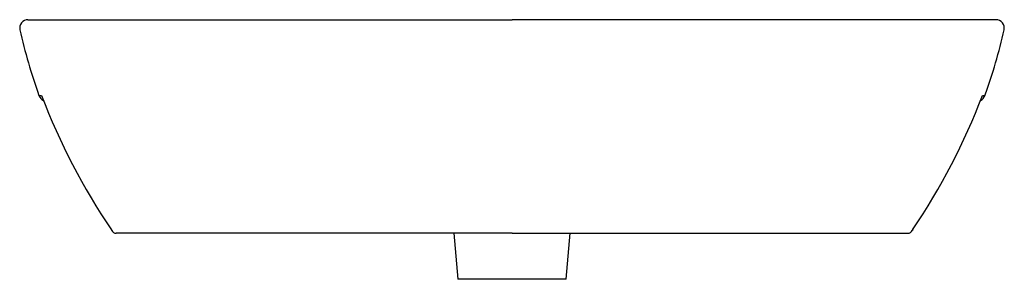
# Model space of a CAD drawing. Header units: millimetres. Extents: x 5077.426 to 5078.025, y 2629.291 to 2629.449.
import ezdxf

# ---------------------------------------------------------------- set-up
doc = ezdxf.new("R2010")
doc.units = ezdxf.units.MM
doc.layers.add('SANINDUSA', color=3, linetype='Continuous')

msp = doc.modelspace()

# ---------------------------------------------------------------- linework, layer by layer
at = {"layer": 'SANINDUSA'}
for p, q in [((5077.43061, 2629.44866), (5077.5495, 2629.44866)), ((5077.43067, 2629.44866), (5077.43127, 2629.44866)), ((5077.5495, 2629.44866), (5077.7255, 2629.44866)), ((5077.9015, 2629.44866), (5077.7255, 2629.44866)), ((5078.02032, 2629.44866), (5077.9015, 2629.44866)), ((5078.02032, 2629.44866), (5078.01972, 2629.44866)), ((5077.4814, 2629.32099), (5077.48174, 2629.32038)), ((5077.48152, 2629.321), (5077.48152, 2629.321)), ((5077.568, 2629.31866), (5077.48443, 2629.31866)), ((5077.48562, 2629.31866), (5077.48445, 2629.31866)), ((5077.7255, 2629.31866), (5077.568, 2629.31866)), ((5077.69005, 2629.31866), (5077.6925, 2629.29066)), ((5077.7255, 2629.31866), (5077.883, 2629.31866)), ((5077.7585, 2629.29066), (5077.76095, 2629.31866)), ((5077.883, 2629.31866), (5077.96665, 2629.31866)), ((5077.96538, 2629.31866), (5077.96655, 2629.31866)), ((5077.96961, 2629.32101), (5077.96926, 2629.32038)), ((5077.96948, 2629.321), (5077.96948, 2629.321)), ((5077.7585, 2629.29066), (5077.6925, 2629.29066))]:
    msp.add_line(p, q, dxfattribs=at)
for points in [[(5077.43902, 2629.40249), (5077.43901, 2629.40251), (5077.43901, 2629.40252)], [(5078.01198, 2629.40249), (5078.01199, 2629.40251), (5078.01199, 2629.40252)]]:
    msp.add_lwpolyline(points, dxfattribs=at)
for centre, radius, start, end in [((5077.43068, 2629.44366), 0.005, 90.01769, 192.54625), ((5078.02032, 2629.44366), 0.005, 347.45375, 89.98231), ((5077.74179, 2629.51292), 0.32373, 192.54971, 199.92078), ((5077.7092, 2629.51292), 0.32373, 340.07922, 347.45029), ((5077.44235, 2629.40415), 0.00516, 197.3439, 245.24212), ((5077.45985, 2629.7634), 0.36148, 266.44443, 266.69496), ((5077.81102, 2629.54418), 0.39807, 200.84654, 214.12732), ((5077.63997, 2629.54418), 0.39807, 325.87268, 339.15346), ((5078.00865, 2629.40415), 0.00515, 294.81826, 342.66931), ((5077.99115, 2629.7634), 0.36148, 273.30504, 273.55557), ((5077.48436, 2629.32055), 0.00287, 171.0332, 174.02146), ((5077.48445, 2629.32167), 0.003, 205.32942, 270.00833), ((5077.96655, 2629.32167), 0.003, 269.99167, 334.67058)]:
    msp.add_arc(centre, radius, start, end, dxfattribs=at)

doc.saveas('drawing.dxf')
